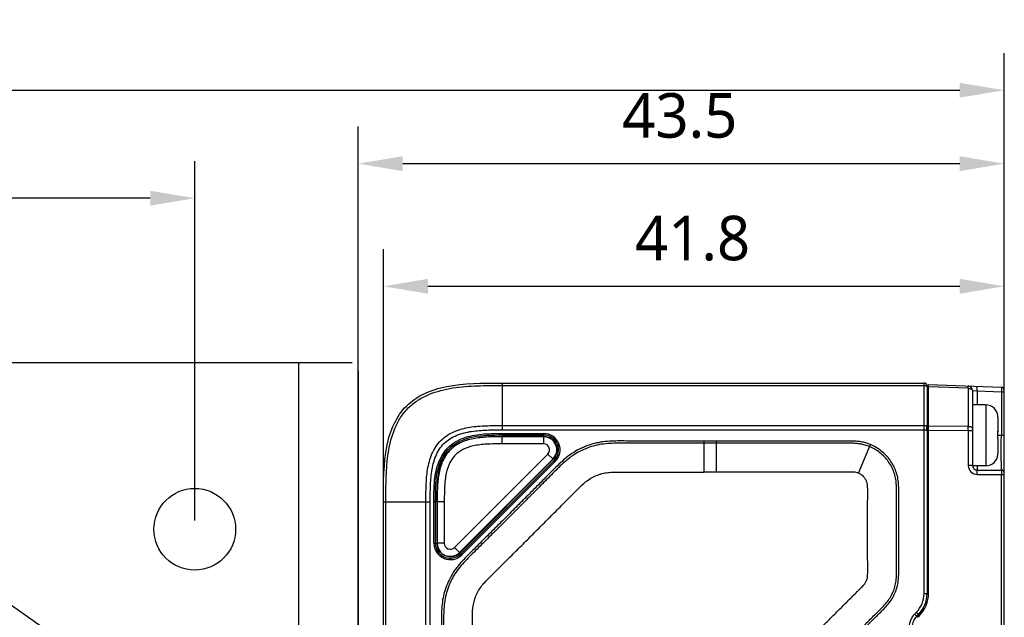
# Model space of a CAD drawing. Header units: millimetres. Extents: x -330 to 72, y 157 to 679.
# Tile 11 of 38: x -114 to -48, y 241 to 282. Entities that reach past the tile are written whole.
import ezdxf

# ---------------------------------------------------------------- set-up
doc = ezdxf.new("R2010")
doc.units = ezdxf.units.MM
doc.header["$LTSCALE"] = 23.1
doc.header["$PDMODE"] = 3
doc.header["$PDSIZE"] = 8
doc.linetypes.add('CENTER', pattern=[0.6, 0.375, -0.075, 0.075, -0.075])
doc.layers.get('0').update_dxf_attribs({"linetype": 'CONTINUOUS'})
doc.layers.get('Defpoints').update_dxf_attribs({"linetype": 'CONTINUOUS'})
for name, color, linetype in [('00_COMPONENTS', 7, 'CONTINUOUS'), ('09_ALL_ROUNDS', 7, 'CONTINUOUS'), ('20_ALL_FEATURES', 7, 'CONTINUOUS'), ('51__DRAFT_DIMS', 7, 'CONTINUOUS')]:
    doc.layers.add(name, color=color, linetype=linetype)
doc.styles.get("Standard").update_dxf_attribs({"font": 'Roboto-Regular.ttf'})
doc.dimstyles.new('DIMSTYLE_1', dxfattribs={"dimtxt": 3, "dimasz": 3, "dimexe": 2.5, "dimexo": 0.5, "dimgap": 0.75, "dimtad": 1, "dimdsep": 46, "dimtxsty": 'STANDARD', "dimblk": '_FILLED', "dimblk1": '_FILLED', "dimblk2": '_FILLED', "dimcen": 0.09, "dimclrt": 3, "dimazin": 2, "dimtp": 0.2, "dimtm": 0.2, "dimtfac": 1, "dimtofl": 0, "dimtmove": 0, "dimatfit": 3, "dimldrblk": '_FILLED', "dimfxl": 1, "dimtolj": 1, "dimarcsym": 0})
doc.dimstyles.new('DIMSTYLE_3', dxfattribs={"dimtxt": 3, "dimasz": 3, "dimexe": 2.5, "dimexo": 0.5, "dimgap": 0.75, "dimtad": 1, "dimdsep": 46, "dimtxsty": 'STANDARD', "dimblk": '_FILLED', "dimblk1": '_FILLED', "dimblk2": '_FILLED', "dimcen": 0.09, "dimclrt": 3, "dimazin": 2, "dimtp": 0.1, "dimtm": 0.1, "dimtfac": 1, "dimtofl": 0, "dimtmove": 0, "dimatfit": 3, "dimldrblk": '_FILLED', "dimfxl": 1, "dimtolj": 1, "dimarcsym": 0})
doc.dimstyles.new('DIMSTYLE_8', dxfattribs={"dimtxt": 3, "dimasz": 3, "dimexe": 2.5, "dimexo": 0.5, "dimgap": 0.75, "dimtad": 1, "dimdsep": 46, "dimtxsty": 'STANDARD', "dimblk": '_FILLED', "dimblk1": '_FILLED', "dimblk2": '_FILLED', "dimcen": 0.09, "dimclrt": 3, "dimazin": 2, "dimtp": 0.3, "dimtm": 0.3, "dimtfac": 1, "dimtofl": 0, "dimtmove": 0, "dimatfit": 3, "dimldrblk": '_FILLED', "dimfxl": 1, "dimtolj": 1, "dimarcsym": 0})
doc.dimstyles.get("Standard").update_dxf_attribs({"dimtxt": 3, "dimasz": 3, "dimexe": 2.5, "dimexo": 0.5, "dimtad": 1, "dimdsep": 46, "dimtxsty": 'STANDARD', "dimblk": '_FILLED', "dimblk1": '_FILLED', "dimblk2": '_FILLED', "dimcen": 0.09, "dimclrt": 3, "dimazin": 2, "dimtol": 1, "dimtp": 0.01, "dimtm": 0.01, "dimtfac": 1, "dimtofl": 0, "dimtmove": 0, "dimatfit": 3, "dimldrblk": '_FILLED', "dimfxl": 1, "dimtolj": 1, "dimarcsym": 0})

# ---------------------------------------------------------------- blocks, each defined once
blk = doc.blocks.new('_FILLED')
at = {"color": 0, "linetype": 'ByBlock'}
blk.add_solid([(0, 0), (-1, 0.167), (-1, -0.167)], dxfattribs=at)
blk = doc.blocks.new('*D98')
at = {"layer": '51__DRAFT_DIMS', "color": 0, "lineweight": -2}
for p, q in [((-91.434, 238.801), (-91.434, 274.519)), ((-47.934, 251.587), (-47.934, 274.519)), ((-88.434, 272.019), (-50.934, 272.019))]:
    blk.add_line(p, q, dxfattribs=at)
at = {"layer": 'Defpoints', "color": 0}
for p in [(-47.934, 272.019), (-47.934, 251.087), (-91.434, 238.301)]:
    blk.add_point(p, dxfattribs=at)
at = {"layer": '51__DRAFT_DIMS', "color": 0, "linetype": 'ByBlock', "lineweight": -2, "xscale": 3, "yscale": 3, "zscale": 3, "rotation": 180}
blk.add_blockref('_FILLED', (-91.434, 272.019), dxfattribs=at)
at = {"layer": '51__DRAFT_DIMS', "color": 0, "linetype": 'ByBlock', "lineweight": -2, "xscale": 3, "yscale": 3, "zscale": 3}
blk.add_blockref('_FILLED', (-47.934, 272.019), dxfattribs=at)
at = {"layer": '51__DRAFT_DIMS', "color": 3, "insert": (-69.781, 276.769), "char_height": 3, "attachment_point": 2, "line_spacing_factor": 0.9}
blk.add_mtext('\\A1;43.5', dxfattribs=at)
blk = doc.blocks.new('*D99')
at = {"layer": '51__DRAFT_DIMS', "color": 0, "lineweight": -2}
for p, q in [((-89.734, 249.746), (-89.734, 266.26)), ((-47.934, 251.587), (-47.934, 266.26)), ((-86.734, 263.76), (-50.934, 263.76))]:
    blk.add_line(p, q, dxfattribs=at)
at = {"layer": 'Defpoints', "color": 0}
for p in [(-47.934, 263.76), (-47.934, 251.087), (-89.734, 249.246)]:
    blk.add_point(p, dxfattribs=at)
at = {"layer": '51__DRAFT_DIMS', "color": 0, "linetype": 'ByBlock', "lineweight": -2, "xscale": 3, "yscale": 3, "zscale": 3, "rotation": 180}
blk.add_blockref('_FILLED', (-89.734, 263.76), dxfattribs=at)
at = {"layer": '51__DRAFT_DIMS', "color": 0, "linetype": 'ByBlock', "lineweight": -2, "xscale": 3, "yscale": 3, "zscale": 3}
blk.add_blockref('_FILLED', (-47.934, 263.76), dxfattribs=at)
at = {"layer": '51__DRAFT_DIMS', "color": 3, "insert": (-68.919, 268.51), "char_height": 3, "attachment_point": 2, "line_spacing_factor": 0.9}
blk.add_mtext('\\A1;41.8', dxfattribs=at)
blk = doc.blocks.new('*D125')
at = {"layer": '51__DRAFT_DIMS', "color": 0, "lineweight": -2}
for p, q in [((-193.434, 254.134), (-193.434, 279.465)), ((-47.934, 257.158), (-47.934, 279.465)), ((-190.434, 276.965), (-50.934, 276.965))]:
    blk.add_line(p, q, dxfattribs=at)
at = {"layer": 'Defpoints', "color": 0}
for p in [(-47.934, 276.965), (-47.934, 256.658), (-193.434, 253.634)]:
    blk.add_point(p, dxfattribs=at)
at = {"layer": '51__DRAFT_DIMS', "color": 0, "linetype": 'ByBlock', "lineweight": -2, "xscale": 3, "yscale": 3, "zscale": 3, "rotation": 180}
blk.add_blockref('_FILLED', (-193.434, 276.965), dxfattribs=at)
at = {"layer": '51__DRAFT_DIMS', "color": 0, "linetype": 'ByBlock', "lineweight": -2, "xscale": 3, "yscale": 3, "zscale": 3}
blk.add_blockref('_FILLED', (-47.934, 276.965), dxfattribs=at)
at = {"layer": '51__DRAFT_DIMS', "color": 3, "insert": (-120.208, 281.715), "char_height": 3, "attachment_point": 2, "line_spacing_factor": 0.9}
blk.add_mtext('\\A1;145.5', dxfattribs=at)
blk = doc.blocks.new('*D126')
at = {"color": 0, "lineweight": -2}
for p, q in [((-142.603, 261.76), (-148.052, 265.576)), ((-144.028, 233.634), (-158.123, 233.634))]:
    blk.add_line(p, q, dxfattribs=at)
for start, end in [(148.23204, 160.95416), (168.61422, 176.76796)]:
    blk.add_arc((-102.434, 233.634), 53.189, start, end, dxfattribs=at)
at = {"layer": 'Defpoints', "color": 0}
for p in [(-142.194, 261.473), (-151.273, 254.701), (-143.528, 233.634), (-92.531, 233.634), (-91.434, 225.931)]:
    blk.add_point(p, dxfattribs=at)
at = {"color": 0, "linetype": 'ByBlock', "lineweight": -2, "xscale": 3, "yscale": 3, "zscale": 3}
for p, rotation in [((-146.004, 264.142), 56.61601758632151), ((-155.623, 233.634), 268.3839824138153)]:
    blk.add_blockref('_FILLED', p, dxfattribs=dict(at, rotation=rotation))
at = {"color": 0, "insert": (-153.759, 247.593), "char_height": 3, "attachment_point": 5, "rotation": 74.78419}
blk.add_mtext('35°{}{{\\H0.7x;}{}}', dxfattribs=at)
blk = doc.blocks.new('*D132')
at = {"color": 0, "lineweight": -2}
for p, q in [((-147.434, 247.989), (-147.434, 272.194)), ((-102.434, 247.989), (-102.434, 272.194)), ((-105.434, 269.694), (-144.434, 269.694))]:
    blk.add_line(p, q, dxfattribs=at)
at = {"layer": 'Defpoints', "color": 0}
for p in [(-147.434, 269.694), (-147.434, 247.489), (-102.434, 247.489)]:
    blk.add_point(p, dxfattribs=at)
at = {"color": 0, "linetype": 'ByBlock', "lineweight": -2, "xscale": 3, "yscale": 3, "zscale": 3, "rotation": 180}
blk.add_blockref('_FILLED', (-147.434, 269.694), dxfattribs=at)
at = {"color": 0, "linetype": 'ByBlock', "lineweight": -2, "xscale": 3, "yscale": 3, "zscale": 3}
blk.add_blockref('_FILLED', (-102.434, 269.694), dxfattribs=at)
at = {"color": 3, "insert": (-124.934, 271.965), "char_height": 3, "attachment_point": 5}
blk.add_mtext('\\A1;45{}{{\\H0.7x;}{}}', dxfattribs=at)

msp = doc.modelspace()

# ---------------------------------------------------------------- linework, layer by layer
at = {"linetype": 'CENTER'}
msp.add_line((-142.19355, 261.47347), (-91.43396, 225.93122), dxfattribs=at)
at = {"layer": '00_COMPONENTS'}
msp.add_line((-91.43395, 253.6335), (-91.43395, 213.6335), dxfattribs=at)
at = {"layer": '09_ALL_ROUNDS'}
for p, q in [((-81.73395, 257.24611), (-81.73395, 254.09199)), ((-81.73395, 257.24611), (-53.33395, 257.24611)), ((-53.33395, 243.07454), (-53.33395, 257.24611)), ((-81.73395, 257.08027), (-53.33395, 257.08027)), ((-53.13395, 257.04611), (-53.13395, 243.07454)), ((-81.73395, 254.38396), (-53.33395, 254.38396)), ((-81.73395, 254.09199), (-53.33395, 254.09199)), ((-79.13927, 253.84611), (-78.94085, 253.84611)), ((-78.94085, 253.84611), (-78.94085, 253.74611)), ((-78.23365, 252.03909), (-84.52676, 245.74443)), ((-78.16294, 251.96839), (-84.45604, 245.67372)), ((-78.16294, 251.96839), (-78.23365, 252.03909)), ((-89.73395, 214.58459), (-89.73395, 249.24611)), ((-89.73395, 249.24611), (-86.57983, 249.24611)), ((-89.56812, 216.50719), (-89.56812, 249.24611)), ((-86.87181, 217.62404), (-86.87181, 249.24611)), ((-86.57983, 217.62404), (-86.57983, 249.24611)), ((-86.33395, 249.24611), (-86.33478, 249.4156)), ((-86.33395, 246.45145), (-86.3339, 249.4156)), ((-86.33395, 249.24611), (-86.23395, 249.24611)), ((-86.23395, 246.45145), (-86.23395, 249.24611)), ((-86.33395, 246.45145), (-86.23395, 246.45145)), ((-84.45604, 245.67372), (-84.52676, 245.74443))]:
    msp.add_line(p, q, dxfattribs=at)
for centre, radius, start, end in [((-53.33395, 257.04611), 0.2, 0, 90), ((-54.83521, 254.21013), 1.69168, 1.6307668, 4.9176015), ((-54.89755, 254.2113), 1.75406, 355.15562, 357.2977208), ((-54.86, 254.20966), 1.71647, 357.2933021, 1.6228884), ((-78.94085, 252.74611), 1.1, 315.0070973, 90), ((-78.94085, 252.74611), 1, 315.0070973, 90), ((-85.23395, 246.45145), 1.1, 180, 315.0070973), ((-85.23395, 246.45145), 1, 180, 315.0070973)]:
    msp.add_arc(centre, radius, start, end, dxfattribs=at)
for points in [[(-89.73395, 249.24611), (-89.73395, 250.55264), (-89.70798, 253.15085), (-88.43888, 255.95104), (-85.6387, 257.22013), (-83.04049, 257.24611), (-81.73395, 257.24611)], [(-53.13568, 257.0025), (-53.13457, 256.99873), (-53.13395, 256.99476), (-53.13395, 256.99083)]]:
    msp.add_open_spline(points, degree=3, dxfattribs=at)
for points, knots in [([(-89.56812, 249.24611), (-89.56812, 249.80204), (-89.56519, 250.63616), (-89.50379, 251.74699), (-89.38101, 252.85062), (-89.11142, 253.94161), (-88.60164, 254.93399), (-88.07925, 255.59143), (-87.42182, 256.11382), (-86.42942, 256.62355), (-85.33847, 256.89327), (-84.23482, 257.01588), (-83.124, 257.07738), (-82.28988, 257.08028), (-81.73395, 257.08027)], [0, 0, 0, 0, 0.12509285, 0.18764263, 0.25019253, 0.37503426, 0.43753621, 0.50000107, 0.56246611, 0.62496681, 0.74980892, 0.81235784, 0.874907, 1, 1, 1, 1]), ([(-53.33395, 257.08027), (-53.3104, 257.08027), (-53.26556, 257.07686), (-53.20531, 257.06149), (-53.15957, 257.03864), (-53.13924, 257.01451), (-53.13568, 257.0025)], [0, 0, 0, 0, 0.31697042, 0.60226851, 0.83140698, 1, 1, 1, 1]), ([(-86.87181, 249.24611), (-86.87199, 249.60953), (-86.86844, 250.3365), (-86.78935, 251.42489), (-86.5622, 252.31532), (-86.22219, 252.96172), (-85.8785, 253.39065), (-85.44956, 253.73435), (-84.80316, 254.07436), (-83.91274, 254.3015), (-82.82434, 254.38059), (-82.09737, 254.38414), (-81.73395, 254.38396)], [0, 0, 0, 0, 0.125008, 0.25000387, 0.37489058, 0.43745027, 0.49999994, 0.56254967, 0.62510935, 0.74999613, 0.874992, 1, 1, 1, 1]), ([(-86.57983, 249.24611), (-86.58486, 249.59033), (-86.5745, 250.27867), (-86.5193, 251.13966), (-86.38732, 251.81696), (-86.22851, 252.3105), (-85.99379, 252.77398), (-85.6711, 253.18325), (-85.26182, 253.50595), (-84.79835, 253.74066), (-84.3048, 253.89947), (-83.62751, 254.03146), (-82.76651, 254.08666), (-82.07817, 254.09701), (-81.73395, 254.09199)], [0, 0, 0, 0, 0.12494744, 0.24988448, 0.31240423, 0.37494608, 0.43747833, 0.50000006, 0.56252172, 0.62505398, 0.6875958, 0.75011553, 0.87505256, 1, 1, 1, 1]), ([(-53.33395, 254.38396), (-53.29724, 254.384), (-53.24543, 254.38079), (-53.18414, 254.36867), (-53.15934, 254.36048), (-53.14976, 254.35514)], [0, 0, 0, 0, 0.58712137, 0.82459801, 1, 1, 1, 1]), ([(-53.33395, 254.09199), (-53.29724, 254.09203), (-53.24543, 254.08882), (-53.18414, 254.0767), (-53.15934, 254.06851), (-53.14976, 254.06317)], [0, 0, 0, 0, 0.58712137, 0.82459801, 1, 1, 1, 1]), ([(-53.14976, 254.35514), (-53.14738, 254.35378), (-53.1406, 254.34953), (-53.13395, 254.34223), (-53.13395, 254.33672)], [0, 0, 0, 0, 0.3324033, 1, 1, 1, 1]), ([(-53.14976, 254.06317), (-53.14737, 254.06187), (-53.1405, 254.05775), (-53.13395, 254.05034), (-53.13395, 254.0448)], [0, 0, 0, 0, 0.32875171, 1, 1, 1, 1]), ([(-86.3339, 249.4156), (-86.33367, 249.62752), (-86.33119, 250.0514), (-86.29647, 250.6866), (-86.20256, 251.3167), (-86.02082, 251.92819), (-85.7812, 252.40502), (-85.52881, 252.74689), (-85.23393, 253.05296), (-84.7949, 253.35877), (-84.2064, 253.60664), (-83.58661, 253.75643), (-82.95378, 253.8262), (-82.31816, 253.84712), (-81.47046, 253.84547), (-80.41083, 253.8463), (-79.56313, 253.84613), (-79.13927, 253.84611)], [0, 0, 0, 0, 0.06251412, 0.12502308, 0.187516, 0.24999176, 0.3124672, 0.34375527, 0.37504019, 0.43748994, 0.49994805, 0.56242264, 0.62491878, 0.68742836, 0.74994263, 0.87497132, 1, 1, 1, 1]), ([(-86.23395, 249.24611), (-86.23395, 249.90268), (-86.23673, 251.25049), (-85.47558, 252.98676), (-83.73578, 253.74914), (-81.91618, 253.74555), (-80.33817, 253.74625), (-79.40656, 253.74611), (-78.94085, 253.74611)], [0, 0, 0, 0, 0.18432499, 0.36864998, 0.55297498, 0.73729997, 0.86864998, 1, 1, 1, 1])]:
    msp.add_open_spline(points, degree=3, knots=knots, dxfattribs=at)
at = {"layer": '20_ALL_FEATURES'}
for p, q in [((-188.43396, 258.6335), (-91.84499, 258.6335)), ((-95.43396, 208.6335), (-95.43396, 258.6335)), ((-91.43396, 258.05851), (-91.43396, 209.2085)), ((-53.03395, 257.15438), (-48.12596, 256.95812)), ((-53.03395, 243.0745), (-53.03395, 257.15196)), ((-50.35889, 256.88976), (-53.03395, 256.99673)), ((-50.35889, 256.88976), (-50.3582, 254.3091)), ((-50.07081, 256.74773), (-50.06919, 256.74759)), ((-50.07081, 256.74772), (-50.06947, 251.68641)), ((-50.06919, 256.74759), (-49.77081, 256.72365)), ((-49.77081, 256.72365), (-49.75882, 257.02342)), ((-49.77081, 256.72365), (-49.77056, 255.77685)), ((-49.77081, 256.72365), (-48.13395, 256.6582)), ((-48.12596, 256.95812), (-48.13395, 256.6582)), ((-48.13395, 256.6582), (-47.93395, 256.6582)), ((-48.13395, 256.6582), (-48.13395, 253.73695)), ((-47.93395, 200.7319), (-47.93395, 256.75828)), ((-53.13395, 256.14607), (-53.03395, 256.14869)), ((-53.13395, 256.09079), (-53.03395, 256.09197)), ((-49.17056, 255.77701), (-50.07056, 255.77677)), ((-49.17056, 255.77701), (-49.16947, 251.67762)), ((-48.37191, 255.02734), (-48.3719, 255.02656)), ((-48.37034, 254.95772), (-48.37009, 254.00716)), ((-53.13395, 253.96279), (-53.03395, 253.96279)), ((-53.13352, 254.00752), (-53.03395, 254.00868)), ((-50.3582, 254.3091), (-53.03395, 254.33534)), ((-50.35822, 254.01715), (-53.03395, 254.04338)), ((-50.07009, 254.01722), (-50.35822, 254.01715)), ((-50.35822, 254.01715), (-50.35761, 251.68633)), ((-48.37322, 253.99549), (-48.37345, 254.00899)), ((-48.37008, 253.99537), (-48.37007, 253.94713)), ((-78.94036, 253.64689), (-81.73484, 253.64654)), ((-81.73478, 253.14654), (-81.73484, 253.64654)), ((-78.94036, 253.62572), (-81.73484, 253.62538)), ((-78.9403, 253.14691), (-78.94036, 253.64689)), ((-68.134, 251.24648), (-68.13394, 253.33629)), ((-67.31263, 253.33593), (-68.13394, 253.33629)), ((-67.31265, 251.2461), (-67.31262, 253.33593)), ((-48.37166, 253.73689), (-48.13395, 253.73695)), ((-48.36996, 253.50731), (-48.36969, 252.49672)), ((-48.13395, 253.73695), (-47.93395, 253.73696)), ((-78.9403, 253.14691), (-81.73478, 253.14654)), ((-67.31265, 253.18791), (-68.13397, 253.18816)), ((-57.75013, 251.16992), (-56.95305, 253.10067)), ((-48.13429, 252.56196), (-48.13446, 252.8784)), ((-48.13401, 251.38694), (-48.13429, 252.56196)), ((-84.95097, 246.17027), (-78.65734, 252.4639)), ((-84.6124, 245.83171), (-78.31877, 252.12533)), ((-84.59743, 245.81674), (-78.3038, 252.11036)), ((-78.3038, 252.11036), (-78.65734, 252.46391)), ((-48.37122, 252.4271), (-48.37122, 252.42788)), ((-67.31265, 251.2461), (-68.134, 251.24648)), ((-50.06947, 251.68641), (-50.35761, 251.68633)), ((-49.16947, 251.67701), (-50.06932, 251.67677)), ((-49.76947, 251.67685), (-49.76939, 251.38651)), ((-49.76939, 251.38649), (-48.13401, 251.38692)), ((-49.75745, 251.08649), (-47.93395, 251.08692)), ((-48.12604, 206.40378), (-48.12604, 251.08692)), ((-85.6343, 249.24606), (-86.1343, 249.246)), ((-86.1343, 249.246), (-86.13395, 246.45308)), ((-86.11313, 249.246), (-86.11279, 246.45308)), ((-85.6343, 249.24606), (-85.63398, 246.45314)), ((-85.63397, 246.45314), (-86.13395, 246.45308)), ((-84.95097, 246.17028), (-84.59743, 245.81674)), ((-53.33395, 243.07454), (-53.13395, 243.07454)), ((-53.86116, 241.80174), (-53.98248, 241.68042)), ((-53.98248, 241.68042), (-53.84106, 241.539)), ((-53.71974, 241.66032), (-53.86116, 241.80174)), ((-53.71974, 241.66032), (-53.84106, 241.539)), ((-53.77035, 241.46826), (-53.64903, 241.58958)), ((-53.73395, 241.50925), (-53.73395, 241.64611))]:
    msp.add_line(p, q, dxfattribs=at)
msp.add_circle((-102.43396, 247.39934), 2.75, dxfattribs=at)
for centre, radius, start, end in [((-50.37081, 256.74765), 0.3, 0.0151591, 87.7100423), ((-48.13395, 256.75828), 0.2, 0, 87.7100423), ((-49.17034, 254.97701), 0.8, 3.6066213, 90.0151591), ((-49.20065, 254.95753), 0.83031, 0.0134794, 5.1710008), ((-81.95447, 254.16508), 31.5966, 359.7317483, 0.2611662), ((-63.16515, 253.75515), 14.79388, 359.0471713, 0.930853), ((-78.94025, 252.74681), 0.90012, 315, 90.0070973), ((-78.94025, 252.74681), 0.87896, 315, 90.0070973), ((-78.94025, 252.74681), 0.4001, 315, 90.0070973), ((-49.16968, 252.47701), 0.8, 270.0151591, 356.4236968), ((-49.2, 252.50873), 0.83031, 354.8593173, 0.0168387), ((-49.20035, 252.49648), 0.83066, 355.7034303, 0.0164667), ((-49.75756, 251.68654), 0.60005, 180.0194227, 270.0109088), ((-49.76947, 251.68651), 0.3, 180.0151427, 270.0151591), ((-48.13395, 251.18694), 0.2, 0, 90.0154662), ((-85.23388, 246.45319), 0.90012, 180.0070973, 315), ((-85.23388, 246.45319), 0.87896, 180.0070973, 315), ((-85.23388, 246.45319), 0.4001, 180.0070973, 315), ((-55.13395, 243.07454), 1.8, 314.9999999, 0), ((-55.13395, 243.07454), 2, 315, 0), ((-55.13395, 243.0745), 2.1, 315, 0), ((-53.13395, 240.8319), 1.2, 135.0000004, 180), ((-53.13395, 240.8319), 1, 135, 180)]:
    msp.add_arc(centre, radius, start, end, dxfattribs=at)
for points, knots in [([(-50.35889, 256.88976), (-50.35829, 256.91134), (-50.35754, 256.94204), (-50.357, 256.9803), (-50.35677, 257.00333), (-50.35705, 257.02114), (-50.3569, 257.03543), (-50.3582, 257.04179), (-50.35786, 257.04737), (-50.35883, 257.0474)], [0, 0, 0, 0, 0.4104078, 0.58305861, 0.72875498, 0.84508422, 0.92982925, 0.98160843, 1, 1, 1, 1]), ([(-50.35889, 256.88976), (-50.32161, 256.88907), (-50.2514, 256.8818), (-50.15961, 256.85279), (-50.09258, 256.81079), (-50.07082, 256.76684), (-50.07081, 256.74772)], [0, 0, 0, 0, 0.32478128, 0.61037889, 0.83343981, 1, 1, 1, 1]), ([(-50.07013, 254.17497), (-50.07014, 254.21668), (-50.13065, 254.26121), (-50.19825, 254.28585), (-50.26669, 254.30325), (-50.32098, 254.30845), (-50.3582, 254.3091)], [0, 0, 0, 0, 0.37378286, 0.51285841, 0.66640552, 1, 1, 1, 1]), ([(-48.37345, 254.00899), (-48.37258, 254.00875), (-48.37145, 254.00846), (-48.37009, 254.00757), (-48.37009, 254.00716)], [0, 0, 0, 0, 0.68334736, 1, 1, 1, 1]), ([(-86.1343, 249.246), (-86.13433, 249.52925), (-86.134, 250.10895), (-86.08061, 250.84404), (-85.96156, 251.44669), (-85.81184, 251.90997), (-85.58111, 252.36112), (-85.25616, 252.76753), (-84.84983, 253.09258), (-84.39873, 253.32342), (-83.93549, 253.47326), (-83.33287, 253.59246), (-82.59779, 253.64603), (-82.0181, 253.64651), (-81.73484, 253.64654)], [0, 0, 0, 0, 0.11431044, 0.23398036, 0.29662954, 0.36181717, 0.42985231, 0.49999987, 0.57014734, 0.63818315, 0.70337034, 0.76601966, 0.88568955, 1, 1, 1, 1]), ([(-81.73484, 253.62538), (-82.04326, 253.62534), (-82.66018, 253.62468), (-83.58305, 253.5471), (-84.33516, 253.34238), (-84.87827, 253.0448), (-85.23833, 252.74969), (-85.53335, 252.38955), (-85.83079, 251.84638), (-86.03531, 251.09422), (-86.11267, 250.17133), (-86.11317, 249.55442), (-86.11313, 249.246)], [0, 0, 0, 0, 0.12507652, 0.2500924, 0.37493162, 0.4374671, 0.50000155, 0.56253503, 0.62507097, 0.74990967, 0.87492389, 1, 1, 1, 1]), ([(-68.13394, 253.33629), (-68.51197, 253.33638), (-69.26802, 253.33628), (-70.4021, 253.33464), (-71.34717, 253.33404), (-72.10322, 253.33509), (-72.67026, 253.33639), (-73.23729, 253.34072), (-73.80431, 253.34537), (-74.37143, 253.33699), (-74.84318, 253.30102), (-75.21739, 253.24567), (-75.58717, 253.16577), (-75.94797, 253.04946), (-76.29792, 252.90618), (-76.64091, 252.74694), (-77.05162, 252.51022), (-77.50084, 252.1624), (-77.92169, 251.78204), (-78.32393, 251.38223), (-78.85504, 250.84418), (-79.5209, 250.17349), (-80.32081, 249.36958), (-81.12208, 248.56703), (-81.92458, 247.76569), (-82.5943, 247.09889), (-83.13086, 246.56624), (-83.53319, 246.16665), (-83.93743, 245.76901), (-84.33427, 245.36382), (-84.7111, 244.93972), (-85.04993, 244.48336), (-85.32218, 243.98422), (-85.54091, 243.46035), (-85.70543, 242.91611), (-85.79218, 242.3543), (-85.8274, 241.78805), (-85.83475, 241.22095), (-85.82941, 240.65394), (-85.82694, 240.0869), (-85.82521, 239.51986), (-85.82308, 238.76381), (-85.82205, 237.81875), (-85.82193, 236.68467), (-85.82266, 235.55059), (-85.82361, 234.41651), (-85.82443, 232.9044), (-85.82431, 231.01427), (-85.82425, 229.50216), (-85.82411, 228.74611)], [0, 0, 0, 0, 0.03125021, 0.06250041, 0.09375059, 0.10937572, 0.12500091, 0.14062569, 0.15625156, 0.17187633, 0.18750258, 0.19531762, 0.20313097, 0.21875426, 0.22656927, 0.23438442, 0.2500064, 0.26562911, 0.28125476, 0.2968796, 0.31250509, 0.34375516, 0.37500535, 0.40625556, 0.43750577, 0.46875598, 0.4843811, 0.50000604, 0.51563165, 0.53125623, 0.54688221, 0.56250477, 0.57812608, 0.59375181, 0.60937535, 0.62499781, 0.6406225, 0.65624776, 0.67187285, 0.68749794, 0.70312306, 0.71874815, 0.74999836, 0.78124856, 0.81249877, 0.84374898, 0.87499918, 0.93749959, 1, 1, 1, 1]), ([(-56.95307, 253.10062), (-57.05448, 253.14219), (-57.26104, 253.21806), (-57.58261, 253.29243), (-57.90961, 253.3265), (-58.23617, 253.34189), (-58.56162, 253.34138), (-58.99417, 253.33858), (-59.53428, 253.33683), (-60.18241, 253.3354), (-60.83057, 253.33488), (-61.47874, 253.33491), (-62.34301, 253.3354), (-63.42336, 253.33629), (-64.7198, 253.33634), (-66.01622, 253.33602), (-66.88049, 253.33589), (-67.31263, 253.33592)], [0, 0, 0, 0, 0.03164776, 0.06341384, 0.09501421, 0.12644562, 0.15778135, 0.18896927, 0.25134926, 0.31373139, 0.37611525, 0.43850109, 0.5008878, 0.62566643, 0.7504462, 0.87522407, 1, 1, 1, 1]), ([(-48.36996, 253.50731), (-48.36996, 253.50772), (-48.37132, 253.50861), (-48.37245, 253.5089), (-48.37332, 253.50914)], [0, 0, 0, 0, 0.31665264, 1, 1, 1, 1]), ([(-48.13446, 252.8784), (-48.13451, 252.94772), (-48.13469, 253.23391), (-48.1339, 253.52009), (-48.13395, 253.73695)], [0, 0, 0, 0, 0.24223319, 1, 1, 1, 1]), ([(-68.13397, 253.18837), (-68.51119, 253.1884), (-69.26565, 253.18821), (-70.39741, 253.18664), (-71.34062, 253.18588), (-72.0953, 253.18707), (-72.66138, 253.18884), (-73.22715, 253.19144), (-73.79133, 253.19865), (-74.35297, 253.18865), (-74.90961, 253.14847), (-75.45808, 253.05271), (-75.9864, 252.88049), (-76.49546, 252.65974), (-76.97744, 252.38191), (-77.41668, 252.03906), (-77.83133, 251.66339), (-78.23065, 251.26658), (-78.75949, 250.7299), (-79.42432, 250.06083), (-80.22258, 249.25836), (-81.02236, 248.45739), (-81.82322, 247.65752), (-82.62575, 246.85927), (-83.42704, 246.062), (-84.09878, 245.40445), (-84.59658, 244.84679), (-84.92806, 244.39908), (-85.19324, 243.91039), (-85.40573, 243.39786), (-85.56518, 242.86523), (-85.64685, 242.31428), (-85.68039, 241.75656), (-85.68654, 241.19422), (-85.68118, 240.62972), (-85.67835, 239.87525), (-85.67525, 238.93199), (-85.67396, 237.8001), (-85.67387, 236.66827), (-85.67463, 235.53649), (-85.67551, 234.40474), (-85.67644, 232.89578), (-85.67639, 231.00957), (-85.67603, 229.5006), (-85.67589, 228.74611)], [0, 0, 0, 0, 0.03138508, 0.06277179, 0.09416368, 0.1098612, 0.12556122, 0.14126266, 0.15693403, 0.17250403, 0.18798688, 0.20333002, 0.21869295, 0.23410291, 0.24943518, 0.26483296, 0.28036385, 0.2959711, 0.31166281, 0.3430546, 0.37444619, 0.40583771, 0.43722924, 0.46862084, 0.50001241, 0.53128557, 0.54679709, 0.56216868, 0.57751413, 0.59292721, 0.60827387, 0.62363914, 0.63914716, 0.6547364, 0.67041964, 0.68611648, 0.71750912, 0.74890032, 0.78029017, 0.81167868, 0.84306579, 0.87445223, 0.93722557, 1, 1, 1, 1]), ([(-81.73478, 253.14654), (-82.08672, 253.1465), (-82.73987, 253.1463), (-83.64053, 253.04924), (-84.274, 252.84167), (-84.66634, 252.60189), (-84.90108, 252.39928), (-85.10157, 252.16214), (-85.33842, 251.76626), (-85.54156, 251.13004), (-85.63417, 250.23585), (-85.63434, 249.59033), (-85.6343, 249.24606)], [0, 0, 0, 0, 0.15885393, 0.29467571, 0.40749265, 0.45595822, 0.50136563, 0.54687125, 0.59553266, 0.70875192, 0.84460532, 1, 1, 1, 1]), ([(-57.00923, 252.96368), (-57.10614, 253.00341), (-57.30223, 253.0755), (-57.60865, 253.14641), (-57.92259, 253.179), (-58.24077, 253.19387), (-58.56229, 253.19327), (-58.99351, 253.19053), (-59.53384, 253.18879), (-60.18219, 253.18738), (-60.83049, 253.18687), (-61.47877, 253.18689), (-62.34308, 253.18737), (-63.42341, 253.18826), (-64.7198, 253.18831), (-66.01621, 253.18799), (-66.8805, 253.18786), (-67.31265, 253.18789)], [0, 0, 0, 0, 0.03040926, 0.06054179, 0.09104714, 0.12192284, 0.15300128, 0.18438233, 0.24713616, 0.30988571, 0.37263181, 0.43537397, 0.4981143, 0.62358456, 0.74905253, 0.87452432, 1, 1, 1, 1]), ([(-60.19234, 228.74611), (-60.19236, 229.30826), (-60.19241, 230.15149), (-60.1924, 231.27579), (-60.19233, 232.11902), (-60.19217, 232.96224), (-60.192, 233.80546), (-60.19195, 234.64866), (-60.19212, 235.35132), (-60.19245, 235.91344), (-60.19279, 236.33502), (-60.19322, 236.68635), (-60.19354, 236.96741), (-60.19387, 237.17821), (-60.19442, 237.38956), (-60.19387, 237.60517), (-60.19066, 237.79036), (-60.15606, 237.93873), (-60.12151, 238.04974), (-60.07154, 238.15432), (-60.01249, 238.25483), (-59.94286, 238.34575), (-59.84113, 238.45203), (-59.71557, 238.57815), (-59.56551, 238.72714), (-59.41617, 238.87593), (-59.21714, 239.07431), (-58.96855, 239.32251), (-58.67042, 239.62055), (-58.27303, 240.01814), (-57.77644, 240.51537), (-57.279, 241.01175), (-56.88105, 241.40903), (-56.58164, 241.70592), (-56.28138, 241.99939), (-55.99176, 242.29845), (-55.72524, 242.61232), (-55.51112, 242.96239), (-55.3517, 243.33742), (-55.23881, 243.73136), (-55.19677, 244.14068), (-55.18378, 244.55563), (-55.18881, 244.97489), (-55.18982, 245.39616), (-55.19114, 245.81786), (-55.19273, 246.38012), (-55.19339, 247.08294), (-55.19311, 247.92632), (-55.19147, 248.62919), (-55.19005, 249.19144), (-55.18825, 249.61257), (-55.18504, 250.03161), (-55.19761, 250.44626), (-55.24362, 250.85515), (-55.35875, 251.24814), (-55.52415, 251.62143), (-55.809, 252.08552), (-56.28444, 252.58152), (-56.75851, 252.86075), (-57.00927, 252.9636)], [0, 0, 0, 0, 0.06279719, 0.09419592, 0.12559475, 0.15699355, 0.18839182, 0.21978951, 0.25118666, 0.26688504, 0.28258329, 0.29828143, 0.30613222, 0.31397946, 0.32183205, 0.32973232, 0.3381017, 0.34239939, 0.34670508, 0.35106626, 0.35531286, 0.35970993, 0.36381997, 0.37173881, 0.37959327, 0.3874408, 0.39528856, 0.41098481, 0.42668204, 0.44238031, 0.47378009, 0.50518483, 0.52088203, 0.53659505, 0.55228846, 0.56778011, 0.58310033, 0.59818198, 0.61341653, 0.62851334, 0.64376368, 0.65923388, 0.67489018, 0.69059261, 0.70629554, 0.72199764, 0.75340212, 0.78480647, 0.81621087, 0.8319194, 0.84761556, 0.86325633, 0.8787254, 0.89395134, 0.90907105, 0.92427076, 0.93944341, 0.96972321, 1, 1, 1, 1]), ([(-60.04418, 228.74611), (-60.04421, 229.30826), (-60.04426, 230.15148), (-60.04425, 231.27577), (-60.04418, 232.11899), (-60.04402, 232.96221), (-60.04384, 233.80544), (-60.0438, 234.64867), (-60.04397, 235.35137), (-60.04429, 235.91354), (-60.04464, 236.33516), (-60.04505, 236.68651), (-60.04541, 236.9676), (-60.0457, 237.17837), (-60.04635, 237.38905), (-60.04546, 237.59665), (-60.04367, 237.76879), (-60.01283, 237.89986), (-59.98342, 237.9952), (-59.94005, 238.08544), (-59.88977, 238.17129), (-59.82832, 238.25137), (-59.73333, 238.35021), (-59.61032, 238.4739), (-59.46094, 238.62219), (-59.31157, 238.77094), (-59.11253, 238.96944), (-58.86385, 239.21768), (-58.56566, 239.51577), (-58.16827, 239.91339), (-57.67173, 240.41056), (-57.0749, 241.00611), (-56.5777, 241.50258), (-56.17507, 241.89617), (-55.88002, 242.20085), (-55.60358, 242.52698), (-55.37944, 242.89342), (-55.2113, 243.28862), (-55.09314, 243.70173), (-55.04892, 244.12768), (-55.03562, 244.55213), (-55.04064, 244.97495), (-55.04168, 245.3967), (-55.04299, 245.81827), (-55.04458, 246.38036), (-55.04522, 247.08299), (-55.04501, 247.92613), (-55.04278, 248.76928), (-55.04178, 249.47211), (-55.03581, 250.03554), (-55.05011, 250.46017), (-55.09807, 250.88574), (-55.21884, 251.2983), (-55.39269, 251.69077), (-55.61738, 252.0567), (-55.89217, 252.38707), (-56.31482, 252.77168), (-56.68951, 252.99258), (-56.95305, 253.10067)], [0, 0, 0, 0, 0.06238626, 0.09357931, 0.12477232, 0.15596535, 0.18715864, 0.21835221, 0.24954606, 0.26514308, 0.28074016, 0.29633729, 0.3041349, 0.31193449, 0.31973131, 0.32750428, 0.33501546, 0.33871325, 0.34240662, 0.34606701, 0.34979511, 0.35343315, 0.35723618, 0.36499972, 0.37279561, 0.38059503, 0.38839416, 0.40399224, 0.41958978, 0.4351869, 0.46637944, 0.49756951, 0.52875687, 0.54435633, 0.56005186, 0.57582466, 0.59169705, 0.6075089, 0.62337423, 0.63917681, 0.65488288, 0.6705006, 0.68609561, 0.7016902, 0.71728554, 0.74847574, 0.77966601, 0.81085625, 0.84204635, 0.85766939, 0.87337775, 0.88919071, 0.90504739, 0.9208724, 0.93670977, 0.95254656, 0.96838852, 1, 1, 1, 1]), ([(-83.73404, 228.74611), (-83.73412, 229.46719), (-83.73432, 230.90843), (-83.73433, 232.70924), (-83.73397, 234.14823), (-83.73347, 235.22647), (-83.73303, 236.30526), (-83.73291, 237.38616), (-83.7334, 238.47083), (-83.73451, 239.37782), (-83.73603, 240.10655), (-83.73731, 240.65565), (-83.73962, 241.19411), (-83.73906, 241.68891), (-83.71968, 242.13206), (-83.64156, 242.53257), (-83.51275, 242.91522), (-83.33225, 243.27616), (-83.10273, 243.6142), (-82.80122, 243.94176), (-82.45029, 244.29372), (-82.06714, 244.67399), (-81.67817, 245.06134), (-81.16311, 245.57432), (-80.52296, 246.2128), (-79.75749, 246.97754), (-78.99327, 247.74237), (-78.22723, 248.5103), (-77.58656, 249.15376), (-77.07146, 249.67145), (-76.69632, 250.04955), (-76.35261, 250.39026), (-76.02516, 250.67591), (-75.68244, 250.89075), (-75.37645, 251.03242), (-75.11937, 251.11904), (-74.92504, 251.17109), (-74.73067, 251.20931), (-74.53256, 251.23288), (-74.32069, 251.24503), (-73.99473, 251.252), (-73.55313, 251.24995), (-73.00671, 251.24763), (-72.45705, 251.24622), (-71.9113, 251.24542), (-71.1891, 251.24503), (-70.28991, 251.24546), (-69.21195, 251.2463), (-68.49357, 251.24645), (-68.134, 251.24648)], [0, 0, 0, 0, 0.0655338, 0.13098441, 0.16366331, 0.19631395, 0.22897842, 0.26170689, 0.29454955, 0.32755659, 0.34413744, 0.36077822, 0.37746148, 0.39307006, 0.40576305, 0.41769838, 0.43002206, 0.44234789, 0.45426414, 0.46702518, 0.4827348, 0.49945004, 0.51608148, 0.53262544, 0.56551597, 0.5982517, 0.63096271, 0.66377907, 0.69683085, 0.71348566, 0.7301519, 0.74523461, 0.75747828, 0.76954781, 0.78186239, 0.78802961, 0.79418444, 0.80013384, 0.80601698, 0.81230079, 0.81941348, 0.83564548, 0.85243216, 0.86907573, 0.88560026, 0.90203102, 0.93471218, 0.96732097, 1, 1, 1, 1]), ([(-57.75013, 251.16991), (-57.7989, 251.19036), (-57.89474, 251.21994), (-58.02274, 251.24279), (-58.1411, 251.24664), (-58.31615, 251.24856), (-58.56841, 251.24753), (-58.8853, 251.24722), (-59.2042, 251.24675), (-59.52161, 251.24644), (-59.94222, 251.2461), (-60.46528, 251.24585), (-61.09034, 251.24576), (-61.71273, 251.24582), (-62.54039, 251.246), (-63.57536, 251.24624), (-64.81906, 251.2462), (-66.0652, 251.24608), (-66.8967, 251.24607), (-67.31265, 251.24611)], [0, 0, 0, 0, 0.01657246, 0.03129366, 0.04060373, 0.05364606, 0.08617364, 0.11965461, 0.15296504, 0.18611929, 0.21913174, 0.2847887, 0.35005084, 0.41503312, 0.47985044, 0.60944635, 0.73940207, 0.86963656, 1, 1, 1, 1]), ([(-49.75745, 251.08649), (-49.75746, 251.12476), (-49.75787, 251.18034), (-49.75935, 251.25104), (-49.76077, 251.29593), (-49.76248, 251.33271), (-49.7642, 251.35782), (-49.76575, 251.37258), (-49.76688, 251.38002), (-49.76777, 251.3839), (-49.76877, 251.38649), (-49.76939, 251.38649)], [0, 0, 0, 0, 0.38159491, 0.55409203, 0.70520418, 0.82927317, 0.92175095, 0.95488863, 0.97893479, 0.99381869, 1, 1, 1, 1]), ([(-48.13401, 251.38692), (-48.13346, 251.38692), (-48.13303, 251.38409), (-48.13224, 251.38052), (-48.13161, 251.37292), (-48.13051, 251.35823), (-48.12941, 251.33303), (-48.12825, 251.29626), (-48.12731, 251.25135), (-48.12632, 251.18069), (-48.12605, 251.12516), (-48.12604, 251.08692)], [0, 0, 0, 0, 0.00548475, 0.02012453, 0.04411518, 0.07728903, 0.169805, 0.29414034, 0.44551331, 0.61811267, 1, 1, 1, 1]), ([(-62.13414, 228.74607), (-62.13424, 229.28226), (-62.13443, 230.35573), (-62.13432, 231.96783), (-62.1332, 233.3126), (-62.13267, 234.38774), (-62.13288, 235.18999), (-62.13388, 235.8553), (-62.13532, 236.38415), (-62.13689, 236.77763), (-62.13821, 237.1046), (-62.14036, 237.37368), (-62.13744, 237.60412), (-62.12461, 237.87258), (-62.09516, 238.16869), (-62.03078, 238.46849), (-61.89749, 238.84855), (-61.71863, 239.21568), (-61.47401, 239.53703), (-61.28751, 239.74904), (-61.1186, 239.92707), (-60.9215, 240.12194), (-60.68796, 240.3526), (-60.40922, 240.62932), (-60.03483, 241.00195), (-59.56371, 241.47253), (-59.09043, 241.94621), (-58.70862, 242.32829), (-58.4198, 242.61713), (-58.12921, 242.90742), (-57.88582, 243.15012), (-57.69136, 243.34376), (-57.55434, 243.47993), (-57.44079, 243.59467), (-57.33331, 243.70914), (-57.26149, 243.82369), (-57.20412, 243.94128), (-57.17325, 244.03711), (-57.14964, 244.13062), (-57.13541, 244.23275), (-57.13279, 244.36259), (-57.13181, 244.53128), (-57.1323, 244.72892), (-57.13261, 245.00456), (-57.13323, 245.48299), (-57.13383, 246.16072), (-57.1342, 246.96871), (-57.13418, 247.63939), (-57.13397, 248.17629), (-57.1337, 248.58106), (-57.13334, 248.98837), (-57.13283, 249.39902), (-57.13248, 249.74305), (-57.13178, 250.01146), (-57.13261, 250.18417), (-57.1348, 250.31808), (-57.14755, 250.42225), (-57.1702, 250.51625), (-57.20085, 250.61165), (-57.24243, 250.70414), (-57.31042, 250.81955), (-57.45578, 251.00313), (-57.62755, 251.11853), (-57.75013, 251.16991)], [0, 0, 0, 0, 0.0654675, 0.13107058, 0.19683587, 0.2296642, 0.26234383, 0.29478961, 0.31089823, 0.32691648, 0.34283375, 0.35082168, 0.35977162, 0.3709682, 0.38363273, 0.39606535, 0.40829218, 0.43277367, 0.44548792, 0.45749666, 0.46724344, 0.4754446, 0.49133744, 0.50732329, 0.52340159, 0.55583302, 0.58862692, 0.60515989, 0.62178446, 0.63850136, 0.65531133, 0.66375145, 0.6720098, 0.67889537, 0.68347122, 0.69114781, 0.69528026, 0.69942379, 0.70341194, 0.70704676, 0.71198405, 0.71925202, 0.72764971, 0.73611421, 0.75290771, 0.78606525, 0.81886468, 0.85156337, 0.86795538, 0.88441872, 0.90098558, 0.91768812, 0.93455851, 0.94299255, 0.95045852, 0.95565242, 0.95933183, 0.96324543, 0.96744094, 0.97154981, 0.97559897, 0.98377072, 1, 1, 1, 1])]:
    msp.add_open_spline(points, degree=3, knots=knots, dxfattribs=at)
for points in [[(-48.37372, 255.03236), (-48.37261, 255.03097), (-48.37204, 255.02911), (-48.37193, 255.02733)], [(-48.37122, 252.42788), (-48.37122, 252.43011), (-48.37185, 252.43243), (-48.37303, 252.43433)]]:
    msp.add_open_spline(points, degree=3, dxfattribs=at)

# ---------------------------------------------------------------- dimensions: what is measured, and where the dimension line sits
dim = msp.add_linear_dim(base=(-147.43396, 269.69442), p1=(-102.43396, 247.48934), p2=(-147.43396, 247.48934), text='45{}{{\\H0.7x;}{}}', dimstyle='DIMSTYLE_1')
dim.commit()
dim.dimension.update_dxf_attribs({"geometry": '*D132', "text_midpoint": (-124.93396, 271.96502)})
dim = msp.add_angular_dim_2l(base=(-151.27335, 254.70076), line1=((-143.52786, 233.6335), (-92.5312, 233.6335)), line2=((-142.19355, 261.47347), (-91.43396, 225.93122)), text='35°{}{{\\H0.7x;}{}}', dimstyle='STANDARD', override={"dimtad": 0, "dimdec": 0, "dimclrt": 0, "dimadec": 0})
dim.commit()
dim.dimension.update_dxf_attribs({"geometry": '*D126', "text_midpoint": (-153.75879, 247.59336), "dimtype": 162})
at = {"layer": '51__DRAFT_DIMS'}
for base, p1, p2, dimstyle, picture, middle in [((-47.93395, 276.96475), (-193.43396, 253.6335), (-47.93395, 256.6582), 'DIMSTYLE_3', '*D125', (-120.20779, 276.96475)), ((-47.93395, 272.01928), (-91.43395, 238.30066), (-47.93395, 251.08692), 'DIMSTYLE_8', '*D98', (-69.78063, 272.01928)), ((-47.93395, 263.75985), (-89.73395, 249.24611), (-47.93395, 251.08692), 'DIMSTYLE_8', '*D99', (-68.91891, 263.75985))]:
    dim = msp.add_linear_dim(base=base, p1=p1, p2=p2, dimstyle=dimstyle, dxfattribs=at)
    dim.commit()
    dim.dimension.update_dxf_attribs({"geometry": picture, "text_midpoint": middle, "dimtype": 160})

doc.saveas('drawing.dxf')
